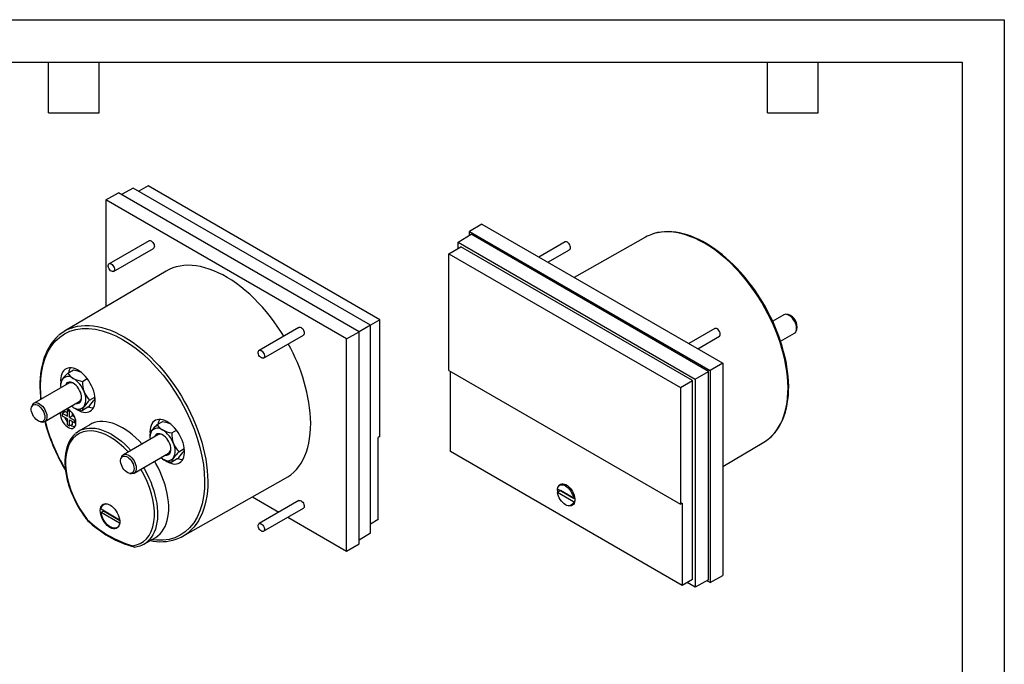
# Model space of a CAD drawing. Header units: millimetres. Extents: x 0 to 419, y 0 to 324.
# Tile 3 of 3: x 197 to 419, y 179 to 324. Entities that reach past the tile are written whole.
import ezdxf

# ---------------------------------------------------------------- set-up
doc = ezdxf.new("R2010")
doc.units = ezdxf.units.MM
doc.header["$LTSCALE"] = 1.5
doc.layers.add('TEXT', color=140, linetype='Continuous', lineweight=25)

msp = doc.modelspace()

# ---------------------------------------------------------------- linework, layer by layer
at = {"color": 7, "linetype": 'Continuous'}
for p, q in [((0.004, 323.854), (419.104, 323.854)), ((419.104, 323.854), (419.104, 0.004))]:
    msp.add_line(p, q, dxfattribs=at)
for p, q in [((226.242, 286.424), (224.136, 285.25)), ((278.42, 256.302), (226.242, 286.424)), ((216.728, 283.307), (219.582, 284.897)), ((273.767, 253.616), (219.582, 284.897)), ((222.924, 285.95), (220.295, 284.485)), ((276.351, 255.108), (222.924, 285.95)), ((216.728, 283.307), (216.728, 259.231)), ((270.963, 251.998), (216.728, 283.307)), ((301.455, 277.841), (298.651, 276.165)), ((301.455, 277.841), (355.69, 246.532)), ((296.068, 273.798), (299.005, 275.553)), ((298.651, 276.165), (352.837, 244.885)), ((298.651, 275.342), (298.651, 276.165)), ((352.483, 244.68), (299.005, 275.553)), ((226.463, 274.1), (217.483, 268.916)), ((296.068, 273.798), (349.495, 242.955)), ((296.068, 272.398), (296.068, 273.798)), ((320.17, 273.818), (314.296, 270.428)), ((338.32, 274.913), (322.225, 265.85)), ((218.483, 267.184), (227.463, 272.368)), ((293.998, 271.161), (296.669, 272.757)), ((293.998, 271.161), (346.176, 241.039)), ((293.998, 244.917), (293.998, 271.161)), ((348.894, 242.608), (296.669, 272.757)), ((316.296, 269.273), (321.17, 272.086)), ((230.302, 267.261), (207.461, 253.748)), ((369.439, 257.425), (366.933, 255.978)), ((370.403, 257.476), (370.034, 257.526)), ((276.351, 255.108), (273.767, 253.616)), ((278.42, 256.302), (276.351, 255.107)), ((276.351, 208.273), (276.351, 255.108)), ((278.42, 230.058), (278.42, 256.302)), ((260.229, 254.608), (251.249, 249.424)), ((252.249, 247.692), (261.229, 252.876)), ((270.963, 251.998), (273.767, 253.616)), ((273.767, 205.906), (273.767, 253.616)), ((353.936, 254.326), (348.062, 250.935)), ((368.724, 251.469), (371.839, 253.268)), ((372.224, 253.732), (372.365, 254.077)), ((270.963, 204.23), (270.963, 251.998)), ((350.062, 249.781), (354.936, 252.594)), ((355.69, 246.532), (352.837, 244.885)), ((355.69, 246.532), (355.69, 198.764)), ((208.197, 244.325), (209.444, 245.044)), ((293.998, 244.917), (346.176, 214.795)), ((294.349, 226.624), (294.349, 244.714)), ((349.495, 242.955), (352.483, 244.68)), ((352.483, 197.786), (352.483, 244.68)), ((352.837, 244.885), (352.837, 197.174)), ((208.37, 242.044), (200.58, 237.547)), ((206.564, 242.721), (206.583, 242.278)), ((206.564, 242.002), (206.564, 241.496)), ((211.463, 242.44), (212.54, 243.061)), ((346.176, 241.039), (348.894, 242.608)), ((348.894, 197.815), (348.894, 242.608)), ((349.495, 242.955), (349.495, 196.121)), ((346.176, 241.039), (346.176, 214.795)), ((202.979, 233.39), (210.77, 237.887)), ((213.096, 238.231), (214.299, 238.925)), ((200.194, 237.083), (200.053, 236.738)), ((206.905, 235.284), (207.541, 235.651)), ((206.905, 235.284), (206.905, 234.712)), ((206.905, 235.284), (208.072, 234.61)), ((207.203, 235.828), (207.188, 235.569)), ((207.188, 235.569), (207.191, 235.449)), ((208.072, 235.345), (207.541, 235.651)), ((208.072, 235.957), (208.351, 236.119)), ((208.072, 234.61), (208.072, 235.957)), ((208.072, 235.957), (208.567, 235.672)), ((208.567, 235.672), (208.771, 235.789)), ((208.567, 234.324), (208.567, 235.672)), ((209.203, 234.692), (209.203, 235.308)), ((212.71, 236.627), (211.463, 235.907)), ((202.016, 233.339), (202.385, 233.288)), ((206.905, 234.712), (208.072, 234.039)), ((208.072, 232.691), (208.072, 234.039)), ((209.203, 234.692), (208.567, 234.324)), ((208.567, 234.324), (209.733, 233.651)), ((208.567, 233.753), (209.733, 233.079)), ((208.567, 232.406), (208.567, 233.753)), ((209.736, 234.384), (209.203, 234.692)), ((209.203, 232.773), (209.203, 233.385)), ((209.733, 233.651), (209.937, 233.769)), ((209.733, 233.079), (209.733, 233.651)), ((210.013, 233.241), (209.733, 233.079)), ((228.313, 232.712), (229.559, 233.432)), ((208.072, 232.691), (208.567, 232.406)), ((209.203, 232.773), (208.567, 232.406)), ((213.117, 232.691), (210.654, 231.234)), ((226.68, 231.108), (226.698, 230.665)), ((231.579, 230.827), (232.656, 231.449)), ((228.486, 230.432), (220.695, 225.934)), ((226.68, 230.389), (226.68, 229.884)), ((278.42, 230.058), (278.07, 229.849)), ((278.07, 211.354), (278.07, 229.849)), ((355.69, 223.288), (364.958, 228.771)), ((223.095, 221.777), (230.885, 226.275)), ((233.212, 226.618), (234.415, 227.313)), ((346.533, 196.499), (294.349, 226.624)), ((220.31, 225.47), (220.169, 225.125)), ((232.825, 225.014), (231.579, 224.295)), ((207.361, 222.93), (207.64, 222.463)), ((222.131, 221.726), (222.501, 221.676)), ((234.099, 207.605), (257.224, 220.627)), ((318.46, 218.258), (322.068, 216.175)), ((319.167, 217.849), (318.46, 217.441)), ((322.068, 215.358), (318.46, 217.441)), ((318.496, 218.032), (318.504, 218.232)), ((319.589, 219.42), (318.964, 219.06)), ((322.377, 215.996), (319.167, 217.849)), ((249.801, 216.447), (255.734, 213.022)), ((260.229, 215.616), (251.249, 210.432)), ((322.068, 216.175), (322.334, 216.328)), ((322.068, 215.358), (322.372, 215.533)), ((215.659, 212.956), (216.225, 213.283)), ((219.842, 210.497), (215.659, 212.956)), ((215.665, 213.769), (219.837, 211.317)), ((216.225, 213.283), (219.858, 211.147)), ((216.574, 214.916), (216.254, 214.731)), ((252.249, 208.7), (261.229, 213.884)), ((321.564, 214.556), (322.189, 214.917)), ((346.533, 214.994), (346.176, 214.795)), ((346.533, 214.994), (346.533, 196.499)), ((257.735, 211.867), (270.963, 204.23)), ((278.07, 211.354), (276.351, 210.327)), ((219.254, 209.535), (219.573, 209.72)), ((219.856, 210.506), (219.842, 210.497)), ((225.322, 205.826), (227.815, 207.23)), ((276.351, 208.273), (273.767, 206.729)), ((223.06, 205.168), (223.089, 205.165)), ((270.963, 204.23), (273.767, 205.906)), ((348.894, 197.815), (346.533, 196.499)), ((352.483, 197.786), (349.495, 196.121)), ((352.837, 197.174), (352.123, 197.586)), ((352.837, 197.174), (355.69, 198.764)), ((349.495, 196.121), (347.706, 197.153))]:
    msp.add_line(p, q)
at = {"flags": 128}
for points in [[(366.262, 229.711), (366.655, 230.071), (367.24, 230.692), (367.78, 231.374), (368.273, 232.116), (368.717, 232.915), (369.111, 233.769), (369.454, 234.676), (369.745, 235.632), (369.983, 236.635), (370.167, 237.683), (370.297, 238.771), (370.373, 239.898), (370.394, 241.059), (370.36, 242.251), (370.271, 243.471), (370.128, 244.715), (369.931, 245.98), (369.681, 247.262), (369.377, 248.557), (369.022, 249.861), (368.616, 251.171), (368.161, 252.483), (367.657, 253.792), (367.106, 255.096), (366.51, 256.391), (365.871, 257.672), (365.19, 258.936), (364.469, 260.179), (363.711, 261.398), (362.917, 262.588), (362.09, 263.748), (361.233, 264.872), (360.347, 265.959), (359.436, 267.004), (358.502, 268.005), (357.548, 268.959), (356.576, 269.863), (355.59, 270.715), (354.592, 271.511), (353.585, 272.25), (352.572, 272.93), (351.557, 273.548), (350.541, 274.102), (349.528, 274.592), (348.521, 275.016), (347.523, 275.371), (346.537, 275.659), (345.565, 275.877), (344.611, 276.025), (343.677, 276.102), (342.766, 276.108), (341.88, 276.044), (341.023, 275.91), (340.196, 275.705), (339.878, 275.605)], [(365.058, 259.589), (364.331, 260.803), (364.031, 261.281), (363.521, 262.065), (362.976, 262.865), (362.375, 263.705), (361.732, 264.561), (361.051, 265.422), (360.337, 266.277), (359.595, 267.12), (358.826, 267.945), (358.036, 268.746), (357.225, 269.519), (356.397, 270.261), (355.555, 270.969), (354.7, 271.64), (353.835, 272.271), (352.962, 272.861), (352.084, 273.406), (351.201, 273.907), (350.318, 274.361), (349.434, 274.766), (348.553, 275.122), (347.676, 275.427), (346.805, 275.68), (345.942, 275.88), (345.088, 276.027), (344.245, 276.119), (343.414, 276.155), (342.598, 276.136), (341.798, 276.059), (341.015, 275.924), (340.251, 275.73), (339.938, 275.623)], [(226.463, 274.1), (226.56, 274.138), (226.74, 274.138), (226.938, 274.065), (227.138, 273.924), (227.324, 273.728), (227.481, 273.492), (227.596, 273.234), (227.659, 272.977), (227.666, 272.741), (227.616, 272.544), (227.513, 272.404), (227.463, 272.368)], [(321.323, 272.888), (321.22, 273.147), (321.073, 273.391), (320.893, 273.599), (320.695, 273.754), (320.495, 273.845), (320.309, 273.863), (320.17, 273.818)], [(321.17, 272.086), (321.188, 272.097), (321.302, 272.222), (321.366, 272.406), (321.373, 272.634), (321.323, 272.888)], [(217.33, 268.74), (217.432, 268.88), (217.58, 268.954), (217.76, 268.954), (217.958, 268.881), (218.158, 268.74), (218.344, 268.544), (218.501, 268.307), (218.615, 268.05), (218.679, 267.793), (218.686, 267.557), (218.636, 267.36), (218.533, 267.22), (218.386, 267.147), (218.206, 267.147), (218.008, 267.22), (217.808, 267.36), (217.622, 267.556), (217.465, 267.793), (217.35, 268.05), (217.287, 268.307), (217.28, 268.544), (217.33, 268.74)], [(256.798, 252.627), (256.278, 253.465), (255.486, 254.669), (254.661, 255.842), (253.804, 256.981), (252.919, 258.082), (252.007, 259.143), (251.072, 260.16), (250.117, 261.13), (249.143, 262.051), (248.153, 262.92), (247.152, 263.734), (246.141, 264.492), (245.123, 265.19), (244.102, 265.827), (243.079, 266.402), (242.059, 266.911), (241.045, 267.355), (240.038, 267.731), (239.042, 268.039), (238.06, 268.277), (237.095, 268.445), (236.149, 268.543), (235.226, 268.57), (234.327, 268.527), (233.456, 268.412), (232.614, 268.227), (231.805, 267.973), (231.031, 267.649), (230.302, 267.261)], [(366.31, 229.746), (366.321, 229.755), (366.928, 230.329), (367.498, 230.97), (368.03, 231.678), (368.468, 232.365), (368.866, 233.097), (369.223, 233.873), (369.538, 234.69), (369.811, 235.546), (370.041, 236.439), (370.228, 237.367), (370.371, 238.328), (370.47, 239.32), (370.525, 240.339), (370.536, 241.384), (370.503, 242.452), (370.427, 243.54), (370.307, 244.646), (370.145, 245.767), (369.94, 246.901), (369.693, 248.044), (369.406, 249.194), (369.079, 250.347), (368.714, 251.499), (368.313, 252.647), (367.878, 253.783), (367.415, 254.9), (366.933, 255.977), (366.462, 256.962), (366.07, 257.738), (365.701, 258.437), (365.058, 259.589)], [(371.839, 253.268), (371.95, 253.345), (372.121, 253.536), (372.245, 253.786), (372.317, 254.085), (372.335, 254.425), (372.299, 254.795), (372.209, 255.183), (372.069, 255.576), (371.883, 255.961), (371.657, 256.326), (371.398, 256.661), (371.115, 256.952), (370.816, 257.193), (370.512, 257.374), (370.212, 257.489), (369.926, 257.536), (369.662, 257.513), (369.439, 257.425)], [(208.947, 254.451), (209.501, 254.634), (210.328, 254.839), (211.186, 254.974), (212.071, 255.038), (212.982, 255.031), (213.916, 254.954), (214.871, 254.806), (215.842, 254.588), (216.829, 254.301), (217.827, 253.945), (218.833, 253.521), (219.846, 253.032), (220.862, 252.477), (221.878, 251.859), (222.89, 251.179), (223.897, 250.44), (224.895, 249.644), (225.882, 248.793), (226.853, 247.889), (227.807, 246.935), (228.742, 245.933), (229.653, 244.888), (230.538, 243.802), (231.396, 242.677), (232.222, 241.518), (233.016, 240.327), (233.774, 239.108), (234.495, 237.865), (235.176, 236.601), (235.816, 235.32), (236.412, 234.026), (236.962, 232.722), (237.466, 231.412), (237.922, 230.1), (238.328, 228.79), (238.683, 227.486), (238.986, 226.191), (239.237, 224.909), (239.434, 223.644), (239.577, 222.4), (239.665, 221.18), (239.699, 219.988), (239.678, 218.827), (239.602, 217.701), (239.472, 216.612), (239.288, 215.565), (239.05, 214.561), (238.759, 213.605), (238.416, 212.698), (238.022, 211.844), (237.578, 211.045), (237.086, 210.303), (236.546, 209.621), (235.96, 209), (235.43, 208.523)], [(202.185, 238.474), (202.082, 239.525), (202.028, 241.399), (202.106, 243.114), (202.309, 244.743), (202.636, 246.275), (203.085, 247.699), (203.683, 249.065), (204.406, 250.293), (205.278, 251.405), (206.272, 252.351), (207.398, 253.135), (208.632, 253.732), (209.964, 254.139), (211.383, 254.351), (212.852, 254.369), (214.382, 254.197), (215.91, 253.851), (217.473, 253.33), (218.987, 252.674), (220.511, 251.866), (222.036, 250.914), (223.55, 249.822), (225.113, 248.538), (226.641, 247.12), (228.171, 245.526), (229.64, 243.812), (231.059, 241.962), (232.39, 240.017), (233.625, 237.995), (234.751, 235.911), (235.745, 233.818), (236.617, 231.698), (237.34, 229.636), (237.937, 227.58), (238.386, 225.637), (238.714, 223.727), (238.917, 221.864), (238.995, 220.059), (238.941, 218.247), (238.75, 216.525), (238.41, 214.858), (237.927, 213.316), (237.295, 211.889), (236.524, 210.615), (235.621, 209.504), (234.594, 208.567), (233.472, 207.821), (232.245, 207.255), (230.968, 206.884), (229.613, 206.69), (228.255, 206.67), (227.04, 206.793)], [(260.229, 254.608), (260.326, 254.645), (260.506, 254.645), (260.704, 254.572), (260.904, 254.432), (261.09, 254.235), (261.247, 253.999), (261.361, 253.742), (261.425, 253.485), (261.432, 253.248), (261.382, 253.052), (261.279, 252.911), (261.229, 252.876)], [(355.089, 253.396), (354.986, 253.655), (354.839, 253.898), (354.659, 254.106), (354.461, 254.261), (354.26, 254.352), (354.075, 254.37), (353.936, 254.326)], [(354.936, 252.594), (354.953, 252.605), (355.068, 252.73), (355.132, 252.913), (355.139, 253.142), (355.089, 253.396)], [(206.111, 252.775), (206.097, 252.764), (205.491, 252.19), (204.92, 251.549), (204.388, 250.84), (203.951, 250.154), (203.553, 249.421), (203.196, 248.646), (202.88, 247.829), (202.607, 246.973), (202.377, 246.079), (202.191, 245.151), (202.048, 244.19), (201.948, 243.199), (201.893, 242.18), (201.882, 241.135), (201.915, 240.067), (201.992, 238.979), (202.054, 238.398)], [(251.095, 249.247), (251.198, 249.388), (251.346, 249.461), (251.526, 249.461), (251.724, 249.388), (251.924, 249.248), (252.11, 249.051), (252.266, 248.815), (252.381, 248.558), (252.444, 248.3), (252.452, 248.064), (252.402, 247.868), (252.299, 247.727), (252.152, 247.654), (251.972, 247.654), (251.774, 247.727), (251.573, 247.868), (251.388, 248.064), (251.231, 248.3), (251.116, 248.557), (251.053, 248.815), (251.046, 249.051), (251.095, 249.247)], [(209.92, 236.335), (210.338, 236.053), (210.799, 235.803), (211.255, 235.619), (211.699, 235.502), (212.126, 235.456), (212.53, 235.48), (212.904, 235.574), (213.244, 235.737), (213.545, 235.966), (213.802, 236.259), (214.013, 236.611), (214.173, 237.017), (214.281, 237.472), (214.336, 237.969), (214.336, 238.501), (214.281, 239.061), (214.173, 239.64), (214.013, 240.232), (213.802, 240.827), (213.545, 241.416), (213.244, 241.993), (212.904, 242.549), (212.53, 243.075), (212.126, 243.565), (211.699, 244.011), (211.255, 244.408), (210.799, 244.75), (210.338, 245.031), (209.879, 245.249), (209.428, 245.4), (208.992, 245.481), (208.576, 245.493), (208.186, 245.434), (207.828, 245.305), (207.508, 245.108), (207.228, 244.847), (206.994, 244.524), (206.808, 244.144), (206.673, 243.713), (206.592, 243.236), (206.564, 242.721), (206.564, 242.721)], [(209.444, 245.044), (210.406, 244.814), (210.98, 244.593)], [(210.031, 237.461), (210.034, 237.46), (210.33, 237.449), (210.597, 237.511), (210.828, 237.644), (211.016, 237.845), (211.154, 238.107), (211.238, 238.423), (211.267, 238.782), (211.238, 239.174), (211.154, 239.587), (211.016, 240.009), (210.828, 240.426), (210.597, 240.826), (210.33, 241.197), (210.034, 241.527), (209.718, 241.807), (209.393, 242.027), (209.067, 242.182), (208.752, 242.267), (208.456, 242.278), (208.188, 242.217), (207.957, 242.083), (207.77, 241.882), (207.632, 241.62), (207.631, 241.618)], [(200.194, 237.083), (200.209, 237.118), (200.349, 237.349), (200.535, 237.52), (200.762, 237.624), (201.02, 237.659), (201.304, 237.624), (201.602, 237.52), (201.906, 237.349), (202.206, 237.119), (202.493, 236.835), (202.756, 236.507), (202.988, 236.146), (203.182, 235.763), (203.33, 235.371), (203.428, 234.981), (203.473, 234.608), (203.464, 234.262), (203.401, 233.955), (203.286, 233.696), (203.122, 233.495), (202.915, 233.357), (202.672, 233.286), (202.399, 233.286), (202.385, 233.288)], [(200.713, 234.21), (200.478, 234.54), (200.278, 234.896), (200.122, 235.267), (200.015, 235.639), (199.96, 235.998), (199.96, 236.332), (200.015, 236.628), (200.122, 236.876), (200.278, 237.067), (200.478, 237.193), (200.713, 237.251), (200.976, 237.238), (201.257, 237.154), (201.546, 237.004), (201.832, 236.791), (202.105, 236.524), (202.355, 236.213), (202.574, 235.868), (202.752, 235.503), (202.885, 235.129), (202.966, 234.762), (202.994, 234.414), (202.966, 234.098), (202.885, 233.824), (202.752, 233.604), (202.574, 233.445), (202.355, 233.353), (202.105, 233.33), (201.832, 233.379), (201.546, 233.496), (201.257, 233.679), (200.976, 233.92), (200.713, 234.21)], [(206.496, 235.42), (206.481, 235.161), (206.509, 234.78), (206.593, 234.379), (206.731, 233.97), (206.917, 233.566), (207.146, 233.181), (207.411, 232.827), (207.702, 232.515), (208.011, 232.255), (208.328, 232.056), (208.642, 231.923), (208.943, 231.862), (209.222, 231.875), (209.47, 231.96), (209.679, 232.115), (209.841, 232.335), (209.952, 232.614), (210.009, 232.941), (210.009, 233.307), (209.952, 233.7), (209.841, 234.107), (209.679, 234.515), (209.47, 234.911), (209.222, 235.282), (208.943, 235.617), (208.642, 235.904), (208.328, 236.134), (208.017, 236.298)], [(209.393, 236.597), (209.024, 236.838), (208.993, 236.861)], [(224.884, 228.352), (224.228, 229.051), (223.509, 229.75), (222.774, 230.396), (222.026, 230.987), (221.271, 231.519), (220.511, 231.99), (219.752, 232.396), (218.997, 232.736), (218.249, 233.008), (217.514, 233.21), (216.795, 233.342), (216.095, 233.402), (215.42, 233.391), (214.771, 233.307), (214.153, 233.153), (213.57, 232.928), (213.117, 232.691)], [(230.036, 224.723), (230.454, 224.441), (230.915, 224.191), (231.37, 224.006), (231.815, 223.89), (232.242, 223.843), (232.645, 223.867), (233.02, 223.961), (233.36, 224.124), (233.661, 224.354), (233.918, 224.646), (234.128, 224.998), (234.289, 225.404), (234.397, 225.859), (234.452, 226.356), (234.452, 226.888), (234.397, 227.448), (234.289, 228.028), (234.128, 228.619), (233.918, 229.214), (233.661, 229.804), (233.36, 230.381), (233.02, 230.936), (232.645, 231.462), (232.242, 231.952), (231.815, 232.399), (231.37, 232.796), (230.915, 233.137), (230.454, 233.419), (229.995, 233.637), (229.544, 233.787), (229.108, 233.869), (228.692, 233.88), (228.302, 233.821), (227.944, 233.692), (227.623, 233.496), (227.344, 233.234), (227.109, 232.911), (226.924, 232.532), (226.789, 232.1), (226.708, 231.624), (226.68, 231.108), (226.68, 231.108)], [(229.559, 233.432), (230.522, 233.201), (231.095, 232.98)], [(257.224, 220.627), (257.752, 220.949), (258.43, 221.442), (259.066, 221.999), (259.658, 222.62), (260.204, 223.302), (260.703, 224.044), (261.154, 224.843), (261.555, 225.698), (261.904, 226.606), (262.202, 227.563), (262.447, 228.568), (262.638, 229.618), (262.774, 230.708), (262.857, 231.838), (262.884, 233.002)], [(209.857, 230.647), (209.502, 230.314), (209.077, 229.812), (208.735, 229.311), (208.433, 228.765), (208.173, 228.175), (207.955, 227.546), (207.78, 226.88), (207.65, 226.18), (207.564, 225.449), (207.522, 224.692), (207.524, 223.91), (207.57, 223.109), (207.659, 222.29), (207.79, 221.458), (207.962, 220.618), (208.175, 219.772), (208.425, 218.928), (208.71, 218.091), (209.023, 217.274), (209.353, 216.501), (209.667, 215.826), (209.917, 215.323), (210.215, 214.758), (210.518, 214.218)], [(221.769, 226.554), (220.804, 227.546), (219.763, 228.471), (218.718, 229.265), (217.683, 229.924), (216.648, 230.459), (215.603, 230.873), (214.562, 231.15), (213.529, 231.281), (212.54, 231.252), (211.609, 231.062), (210.755, 230.712), (209.992, 230.209), (209.33, 229.565), (208.784, 228.807), (208.348, 227.945), (208.022, 226.997), (207.799, 225.957), (207.681, 224.812), (207.676, 223.569), (207.79, 222.23), (208.029, 220.832), (208.39, 219.394), (208.868, 217.943), (209.453, 216.507), (210.135, 215.104), (210.886, 213.777), (211.7, 212.527), (212.562, 211.365)], [(211.447, 231.612), (211.741, 231.711), (212.354, 231.858), (212.997, 231.935), (213.666, 231.942), (214.359, 231.879), (215.07, 231.746), (215.797, 231.544), (216.536, 231.273), (217.283, 230.936), (218.033, 230.534), (218.784, 230.07), (219.531, 229.545), (220.27, 228.962), (220.997, 228.325), (221.708, 227.636), (222.389, 226.912)], [(230.147, 225.848), (230.15, 225.848), (230.446, 225.836), (230.713, 225.898), (230.944, 226.031), (231.131, 226.232), (231.269, 226.494), (231.354, 226.81), (231.382, 227.169), (231.354, 227.561), (231.269, 227.975), (231.131, 228.396), (230.944, 228.813), (230.713, 229.213), (230.446, 229.584), (230.15, 229.914), (229.834, 230.194), (229.509, 230.415), (229.183, 230.57), (228.868, 230.654), (228.572, 230.666), (228.304, 230.604), (228.073, 230.471), (227.886, 230.27), (227.748, 230.008), (227.747, 230.005)], [(220.829, 222.598), (220.593, 222.927), (220.394, 223.284), (220.238, 223.655), (220.13, 224.027), (220.076, 224.386), (220.076, 224.72), (220.13, 225.016), (220.238, 225.264), (220.394, 225.454), (220.593, 225.581), (220.829, 225.638), (221.092, 225.625), (221.373, 225.542), (221.661, 225.391), (221.947, 225.178), (222.221, 224.911), (222.471, 224.6), (222.689, 224.255), (222.868, 223.89), (223, 223.517), (223.082, 223.15), (223.109, 222.801), (223.082, 222.485), (223, 222.212), (222.868, 221.992), (222.689, 221.832), (222.471, 221.74), (222.221, 221.718), (221.947, 221.766), (221.661, 221.884), (221.373, 222.066), (221.092, 222.307), (220.829, 222.598)], [(220.31, 225.47), (220.325, 225.506), (220.465, 225.736), (220.651, 225.907), (220.877, 226.012), (221.136, 226.047), (221.419, 226.012), (221.718, 225.907), (222.022, 225.737), (222.322, 225.506), (222.609, 225.222), (222.872, 224.894), (223.104, 224.533), (223.297, 224.15), (223.446, 223.758), (223.544, 223.369), (223.589, 222.995), (223.58, 222.649), (223.517, 222.342), (223.402, 222.084), (223.238, 221.882), (223.031, 221.744), (222.787, 221.674), (222.515, 221.674), (222.501, 221.676)], [(227.815, 207.23), (227.978, 207.326), (228.487, 207.685), (228.952, 208.109), (229.373, 208.597), (229.746, 209.146), (230.07, 209.753), (230.343, 210.415), (230.563, 211.128), (230.73, 211.888), (230.842, 212.691), (230.898, 213.534), (230.9, 214.411), (230.845, 215.317), (230.735, 216.249), (230.571, 217.201), (230.353, 218.167), (230.082, 219.144), (229.761, 220.124), (229.389, 221.105), (228.971, 222.079), (228.507, 223.042), (228, 223.988), (227.731, 224.454)], [(229.509, 224.985), (229.139, 225.226), (229.108, 225.249)], [(222.804, 205.453), (223.665, 205.619), (224.48, 205.929), (225.231, 206.388), (225.913, 207.004), (226.498, 207.765), (226.976, 208.665), (227.337, 209.685), (227.576, 210.808), (227.69, 212.015), (227.685, 213.263), (227.567, 214.546), (227.344, 215.843), (227.018, 217.166), (226.583, 218.531), (226.036, 219.921), (225.374, 221.329), (224.636, 222.667)], [(225.238, 223.014), (225.451, 222.648), (225.956, 221.715), (226.42, 220.764), (226.839, 219.803), (227.213, 218.835), (227.539, 217.865), (227.814, 216.899), (228.039, 215.942), (228.21, 214.998), (228.329, 214.073), (228.393, 213.172), (228.404, 212.299), (228.359, 211.458), (228.261, 210.655), (228.109, 209.894), (227.904, 209.177), (227.648, 208.51), (227.341, 207.896), (226.985, 207.337), (226.583, 206.837), (226.135, 206.399), (226.035, 206.315)], [(318.46, 218.258), (318.547, 218.558), (318.685, 218.807), (318.87, 218.997), (319.096, 219.121), (319.356, 219.178), (319.643, 219.164), (319.949, 219.081), (320.264, 218.931), (320.579, 218.718), (320.885, 218.448), (321.172, 218.13), (321.432, 217.773), (321.658, 217.387), (321.843, 216.984), (321.981, 216.576), (322.068, 216.175)], [(322.068, 215.358), (321.981, 215.058), (321.843, 214.809), (321.658, 214.619), (321.432, 214.494), (321.172, 214.438), (320.885, 214.451), (320.579, 214.534), (320.264, 214.685), (319.949, 214.898), (319.643, 215.168), (319.356, 215.486), (319.096, 215.843), (318.87, 216.229), (318.685, 216.632), (318.547, 217.04), (318.46, 217.441)], [(318.547, 217.492), (318.524, 217.637), (318.496, 218.032)], [(318.576, 218.624), (318.607, 218.716), (318.743, 218.985), (318.928, 219.194), (319.156, 219.337), (319.421, 219.411), (319.716, 219.412), (320.031, 219.341), (320.358, 219.201), (320.688, 218.995), (321.01, 218.728), (321.316, 218.41), (321.597, 218.048), (321.845, 217.653), (322.052, 217.237), (322.213, 216.812), (322.323, 216.389), (322.378, 215.982), (322.378, 215.601), (322.323, 215.258), (322.213, 214.962), (322.052, 214.722), (321.845, 214.546), (321.597, 214.437), (321.316, 214.399), (321.01, 214.434), (320.993, 214.438)], [(260.229, 215.616), (260.326, 215.654), (260.506, 215.654), (260.704, 215.581), (260.904, 215.44), (261.09, 215.244), (261.247, 215.008), (261.361, 214.75), (261.425, 214.493), (261.432, 214.257), (261.382, 214.06), (261.279, 213.92), (261.229, 213.884)], [(215.491, 213.358), (215.519, 213.748), (215.604, 214.094), (215.742, 214.389), (215.931, 214.625), (216.165, 214.795), (216.438, 214.895), (216.743, 214.922), (217.073, 214.876), (217.419, 214.758), (217.771, 214.571), (218.121, 214.32), (218.46, 214.011), (218.779, 213.652), (219.069, 213.253), (219.324, 212.824), (219.536, 212.376), (219.7, 211.921), (219.811, 211.47), (219.868, 211.035), (219.868, 210.627), (219.811, 210.258), (219.7, 209.936), (219.536, 209.67), (219.324, 209.467), (219.069, 209.331), (218.779, 209.268), (218.46, 209.277), (218.121, 209.359), (217.771, 209.512), (217.419, 209.732), (217.073, 210.013), (216.743, 210.348), (216.438, 210.728), (216.165, 211.144), (215.931, 211.584), (215.742, 212.037), (215.604, 212.491), (215.519, 212.936), (215.491, 213.358)], [(219.842, 210.497), (219.752, 210.159), (219.608, 209.874), (219.414, 209.65), (219.174, 209.494), (218.896, 209.41), (218.587, 209.4), (218.255, 209.464), (217.909, 209.6), (217.56, 209.806), (217.215, 210.075), (216.885, 210.4), (216.579, 210.772), (216.305, 211.181), (216.07, 211.616), (215.881, 212.065), (215.742, 212.516), (215.659, 212.956)], [(215.665, 213.769), (215.755, 214.108), (215.899, 214.393), (216.093, 214.617), (216.333, 214.773), (216.611, 214.857), (216.921, 214.867), (217.252, 214.803), (217.598, 214.666), (217.719, 214.603)], [(216.225, 213.283), (216.212, 213.392), (216.207, 213.451)], [(212.562, 211.365), (212.534, 211.307), (212.528, 211.268), (212.541, 211.249)], [(212.541, 211.249), (212.551, 211.233), (212.586, 211.23), (212.633, 211.24), (212.752, 211.296)], [(212.562, 211.365), (212.544, 211.296), (212.545, 211.248), (212.569, 211.217)], [(251.095, 210.256), (251.198, 210.396), (251.346, 210.47), (251.526, 210.47), (251.724, 210.397), (251.924, 210.256), (252.11, 210.06), (252.266, 209.823), (252.381, 209.566), (252.444, 209.309), (252.452, 209.073), (252.402, 208.876), (252.299, 208.736), (252.152, 208.663), (251.972, 208.662), (251.774, 208.736), (251.573, 208.876), (251.388, 209.072), (251.231, 209.309), (251.116, 209.566), (251.053, 209.823), (251.046, 210.06), (251.095, 210.256)], [(223.19, 205.162), (223.172, 205.157), (223.095, 205.163), (223.019, 205.19), (222.908, 205.276), (222.851, 205.351), (222.804, 205.453)]]:
    msp.add_lwpolyline(points, dxfattribs=at)
for centre, radius, start, end in [((342.729, 267.075), 8.993, 108.4821, 119.35741), ((369.586, 254.738), 2.857, 346.61164, 73.38298), ((212.018, 246.044), 8.951, 110.06298, 130.89385), ((224.542, 231.774), 38.362, 1.83444, 29.89793), ((215.567, 236.528), 10.729, 133.38339, 143.49102), ((210.952, 245.885), 3.166, 209.51667, 240.48954), ((211.482, 244), 3.13, 151.43329, 172.07089), ((209.413, 241.475), 2.857, 149.82216, 189.1887), ((208.254, 241.831), 1.698, 140.51722, 174.22878), ((208.28, 241.768), 1.759, 50.75183, 139.4672), ((208.861, 240.994), 1.159, 57.53295, 115.09786), ((206.082, 237.96), 6.139, 20.22711, 57.36203), ((212.397, 248.691), 6.321, 241.62564, 261.50819), ((217.855, 242.258), 6.395, 178.37492, 199.89153), ((216.696, 242.019), 5.226, 201.74955, 226.4618), ((208.576, 238.45), 3.652, 333.43643, 26.56357), ((210.048, 238.867), 1.216, 306.36684, 0.9916), ((221.024, 229.938), 11.473, 133.71182, 143.16259), ((204.782, 244.919), 11.473, 313.71181, 323.16259), ((212.62, 239.131), 1.73, 320.95606, 346.23661), ((210.506, 237.959), 1.759, 230.75183, 319.4672), ((212.487, 242.43), 6.603, 242.05402, 261.07981), ((213.283, 235.683), 1.833, 141.78933, 172.95666), ((214.011, 239.566), 3.091, 247.41144, 268.71125), ((244.732, 244.665), 43.233, 195.12109, 210.18201), ((241.702, 243.34), 39.859, 194.36189, 211.22224), ((211.396, 235.958), 4.262, 201.26597, 218.73179), ((231.598, 232.387), 3.13, 151.43329, 172.07089), ((209.802, 233.911), 1.643, 234.67225, 269.95009), ((213.163, 226.993), 4.928, 110.37242, 131.41604), ((229.529, 229.862), 2.857, 149.82216, 189.1887), ((228.37, 230.218), 1.698, 140.51722, 174.22878), ((235.683, 224.915), 10.729, 133.38339, 143.49102), ((228.396, 230.155), 1.759, 50.75183, 139.4672), ((231.068, 234.272), 3.166, 209.51667, 240.48954), ((226.198, 226.347), 6.139, 20.22711, 57.36203), ((232.513, 237.079), 6.321, 241.62564, 261.50819), ((237.971, 230.646), 6.395, 178.37492, 199.89153), ((228.977, 229.382), 1.159, 57.53295, 115.09786), ((236.812, 230.406), 5.226, 201.74955, 226.4618), ((228.692, 226.837), 3.652, 333.43643, 26.56357), ((360.375, 236.508), 8.992, 300.63881, 310.89851), ((230.164, 227.254), 1.216, 306.36684, 0.9916), ((241.14, 218.325), 11.473, 133.71182, 143.16259), ((224.897, 233.307), 11.473, 313.71181, 323.16259), ((232.736, 227.518), 1.73, 320.95606, 346.23661), ((230.621, 226.347), 1.759, 230.75183, 319.4672), ((232.603, 230.818), 6.603, 242.05402, 261.07981), ((233.399, 224.07), 1.833, 141.78933, 172.95666), ((234.127, 227.953), 3.091, 247.41144, 268.71125), ((231.719, 226.432), 24.467, 209.94834, 218.36913), ((229.503, 228.884), 24.37, 225.96163, 254.04375), ((229.646, 228.737), 24.469, 225.73392, 254.37566), ((229.705, 215.404), 8.951, 288.90131, 309.75599), ((222.902, 210.123), 4.932, 288.45694, 309.44633), ((229.035, 217.559), 11.205, 257.95985, 288.26459), ((223.168, 205.521), 0.37, 190.58141, 252.22024), ((222.858, 209.661), 4.509, 274.2124, 290.03759)]:
    msp.add_arc(centre, radius, start, end)
at = {"layer": 'TEXT'}
for p, q in [((9.525, 314.325), (409.575, 314.325)), ((203.835, 302.895), (203.835, 314.325)), ((215.265, 302.895), (215.265, 314.325)), ((365.76, 302.895), (365.76, 314.325)), ((377.19, 302.895), (377.19, 314.325)), ((409.575, 314.325), (409.575, 9.525)), ((203.835, 302.895), (215.265, 302.895)), ((365.76, 302.895), (377.19, 302.895))]:
    msp.add_line(p, q, dxfattribs=at)

doc.saveas('drawing.dxf')
